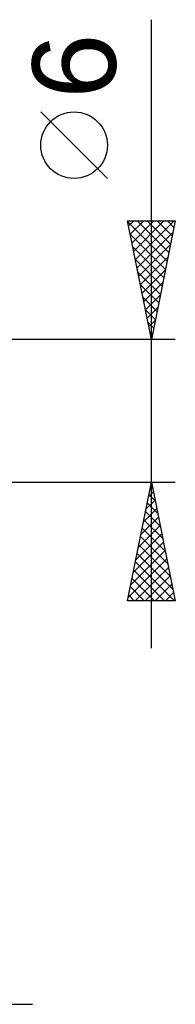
# Model space of a CAD drawing. Header units: millimetres. Extents: x -53 to 76, y -37 to 40.
# Tile 6 of 7: x 32.47 to 39, y -25 to 16.48. Entities that reach past the tile are written whole.
import ezdxf
from ezdxf.enums import TextEntityAlignment as Align

# ---------------------------------------------------------------- set-up
doc = ezdxf.new("R2010")
doc.units = ezdxf.units.MM
doc.header["$LTSCALE"] = 4.55
doc.layers.add('2', color=7, linetype='CONTINUOUS')
doc.styles.get("Standard").update_dxf_attribs({"font": 'Monospac821 BT'})

msp = doc.modelspace()

# ---------------------------------------------------------------- linework, layer by layer
at = {"layer": '2', "color": 7, "linetype": 'CONTINUOUS', "lineweight": 25}
for p, q in [((38, -10), (38, 16.475)), ((36.15, 9.787), (33.35, 12.588)), ((38, 3), (37, 8)), ((37, 8), (39, 8)), ((37.007, 7.965), (38.662, 6.31)), ((37.042, 7.788), (37.254, 8)), ((37.113, 7.435), (37.678, 8)), ((37.184, 7.081), (38.102, 8)), ((37.254, 6.728), (38.527, 8)), ((37.325, 6.374), (38.951, 8)), ((37.396, 8), (38.733, 6.664)), ((37.821, 8), (38.803, 7.017)), ((39, 8), (38, 3)), ((38.245, 8), (38.874, 7.371)), ((38.669, 8), (38.945, 7.724)), ((37.396, 6.021), (38.906, 7.531)), ((37.113, 7.435), (38.591, 5.956)), ((37.219, 6.904), (38.521, 5.603)), ((37.467, 5.667), (38.8, 7.001)), ((37.325, 6.374), (38.45, 5.249)), ((37.537, 5.314), (38.694, 6.47)), ((37.431, 5.844), (38.379, 4.896)), ((37.608, 4.96), (38.588, 5.94)), ((37.679, 4.606), (38.482, 5.41)), ((37.537, 5.313), (38.308, 4.542)), ((37.643, 4.783), (38.238, 4.189)), ((37.749, 4.253), (38.376, 4.879)), ((37.749, 4.253), (38.167, 3.835)), ((37.82, 3.899), (38.27, 4.349)), ((37.891, 3.546), (38.164, 3.819)), ((37.856, 3.722), (38.096, 3.482)), ((39, 3), (26, 3)), ((37.962, 3.192), (38.058, 3.288)), ((37.962, 3.192), (38.026, 3.128)), ((26, -3), (39, -3)), ((37, -8), (38, -3)), ((37.965, -3.175), (38.053, -3.263)), ((37.982, -3.089), (38.012, -3.06)), ((38, -3), (39, -8)), ((37.876, -3.62), (38.083, -3.413)), ((37.894, -3.529), (38.159, -3.793)), ((37.664, -4.68), (38.224, -4.12)), ((37.77, -4.15), (38.153, -3.767)), ((37.824, -3.882), (38.265, -4.324)), ((37.558, -5.211), (38.295, -4.474)), ((37.753, -4.236), (38.371, -4.854)), ((37.452, -5.741), (38.365, -4.827)), ((37.611, -4.943), (38.583, -5.915)), ((37.682, -4.59), (38.477, -5.384)), ((37.346, -6.271), (38.436, -5.181)), ((37.541, -5.297), (38.689, -6.445)), ((37.24, -6.802), (38.507, -5.535)), ((37.47, -5.65), (38.795, -6.975)), ((37.134, -7.332), (38.578, -5.888)), ((37.399, -6.004), (38.901, -7.506)), ((37.028, -7.862), (38.648, -6.242)), ((37.314, -8), (38.719, -6.595)), ((37.329, -6.357), (38.971, -8)), ((37.258, -6.711), (38.547, -8)), ((37.738, -8), (38.79, -6.949)), ((37.116, -7.418), (37.698, -8)), ((37.187, -7.064), (38.123, -8)), ((38.163, -8), (38.86, -7.302)), ((37.046, -7.771), (37.274, -8)), ((38.587, -8), (38.931, -7.656)), ((39, -8), (37, -8)), ((9, -25), (33, -25))]:
    msp.add_line(p, q, dxfattribs=at)
msp.add_circle((34.75, 11.188), 1.4, dxfattribs=at)

# ---------------------------------------------------------------- texts
msp.add_text('6', height=3.5, rotation=90, dxfattribs=at).set_placement((36.5, 14.512), align=Align.CENTER)

doc.saveas('drawing.dxf')
